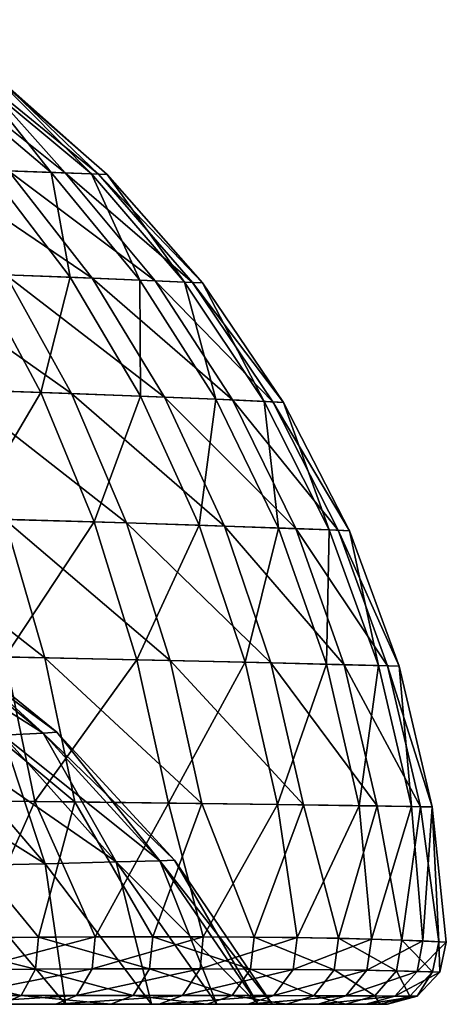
# Model space of a CAD drawing. Header units: inches. Extents: x -240 to 240, y 0 to 167.
# Tile 16 of 16: x 167 to 240, y 0 to 167. Entities that reach past the tile are written whole.
import ezdxf

# ---------------------------------------------------------------- set-up
doc = ezdxf.new("R2010")
doc.units = ezdxf.units.IN
doc.header["$MEASUREMENT"] = 0
doc.layers.add('Layer 1', color=7, linetype='Continuous')

# ---------------------------------------------------------------- blocks, each defined once
blk = doc.blocks.new('Planet ovale piccolo sospeso')
at = {"color": 9, "true_color": 0xc0c0c0}
mesh = blk.add_polyface(dxfattribs=at)
corners = [(179.48, 123.17, 55.14), (152, 141.74, 65.23), (165.26, 141.35, 48.94), (190.15, 122.72, 35.75), (174.86, 141.03, 31.93), (154.77, 157.08, 33.84), (160.54, 157.07, 20.4), (180.52, 140.82, 14.66), (163.52, 157.07, 6.14), (182.03, 140.77, -2.39), (163.23, 157.07, -8.35), (172.53, 141.11, -36.79), (179.33, 140.87, -19.55), (159.78, 157.07, -22.48), (161.86, 141.45, -53.65), (153.58, 157.08, -35.8), (175.71, 123.32, -60.54), (147.63, 141.86, -69.66), (159.98, 123.91, -79), (159.7, 159.69, -14.92), (153.1, 159.68, -32.16), (161.4, 159.69, 3.16), (157.91, 159.68, 21.11), (158.16, 162.96, 15.51), (152.17, 162.93, 31.26), (160.25, 162.97, 2.09), (158.91, 162.96, -12.26), (154.25, 162.94, -27.02), (156.2, 165.86, -16.51), (155.27, 167, 0.75), (158.45, 165.86, 0.87), (155.69, 165.86, 18.28), (153.07, 167, -15.75)]
mesh.append_faces([[corners[k] for k in face] for face in [(0, 1, 2), (3, 2, 4), (5, 4, 2), (4, 5, 6), (6, 7, 4), (7, 6, 8), (8, 9, 7), (9, 8, 10), (11, 12, 13), (10, 12, 9), (12, 10, 13), (14, 11, 15), (15, 11, 13), (14, 16, 11), (17, 18, 14), (13, 19, 20), (19, 13, 10), (19, 10, 21), (22, 23, 21), (8, 22, 21), (22, 6, 5), (8, 6, 22), (23, 22, 24), (25, 21, 23), (25, 26, 19), (8, 21, 10), (19, 21, 25), (19, 26, 27), (26, 25, 28), (28, 27, 26), (29, 30, 31), (30, 28, 25), (23, 31, 30), (32, 28, 30), (30, 25, 23)]], dxfattribs={"color": 9})
mesh = blk.add_polyface(dxfattribs=at)
corners = [(175.95, 103.58, 81.64), (185.28, 81.65, 88.37), (156.33, 104.26, 101.21), (150.16, 104.46, -106.44), (133.22, 83.05, -133.54), (158.15, 82.43, -115.13), (179.82, 81.81, -94.52), (170.76, 103.77, -87.34), (159.98, 123.91, -79), (147.63, 141.86, -69.66), (140.81, 124.56, -96.12), (187.69, 103.14, -66.8), (175.71, 123.32, -60.54), (179.33, 140.87, -19.55), (187.56, 122.84, -41.27), (195.14, 122.5, -21.78), (201.9, 81.11, 65.87), (174.86, 141.03, 31.93), (196.47, 122.43, 16.3), (190.15, 122.72, 35.75), (164.65, 82.25, 109.49), (179.48, 123.17, 55.14), (165.26, 141.35, 48.94), (164.81, 123.74, 73.88), (191.75, 102.98, 60.81), (146.56, 124.37, 91.44), (140.57, 82.88, 128.58), (125.96, 115.98, 115.11), (171.41, 58.78, 116.14), (192.69, 58.33, 93.99), (135.45, 142.19, 80.37), (152, 141.74, 65.23), (180.52, 140.82, 14.66), (182.03, 140.77, -2.39), (198.16, 122.35, -2.65), (172.53, 141.11, -36.79), (161.86, 141.45, -53.65), (164.7, 58.91, -122.04), (138.92, 59.38, -141.25)]
mesh.append_faces([[corners[k] for k in face] for face in [(0, 1, 2), (3, 4, 5), (6, 7, 5), (8, 9, 10), (8, 3, 7), (11, 12, 7), (13, 14, 15), (1, 0, 16), (17, 18, 19), (1, 20, 2), (19, 21, 22), (23, 24, 0), (2, 25, 0), (20, 26, 2), (27, 25, 2), (28, 26, 20), (29, 20, 1), (23, 0, 25), (30, 23, 25), (21, 24, 23), (31, 21, 23), (32, 18, 17), (33, 34, 32), (13, 15, 33), (35, 12, 14), (14, 12, 11), (35, 14, 13), (36, 8, 12), (6, 11, 7), (12, 8, 7), (6, 5, 37), (5, 7, 3), (3, 8, 10), (4, 38, 5)]], dxfattribs={"color": 9})
mesh = blk.add_polyface(dxfattribs=at)
corners = [(187.69, 103.14, -66.8), (179.82, 81.81, -94.52), (197.63, 81.25, -72.34), (211.06, 80.78, -49.25), (200.46, 102.62, -45.44), (208.65, 102.26, -23.92), (195.14, 122.5, -21.78), (187.56, 122.84, -41.27), (219.67, 80.46, -25.95), (223.11, 80.32, -3.15), (211.93, 102.1, -2.9), (221.18, 80.4, 19.41), (210.09, 102.19, 17.89), (203.26, 102.5, 39.34), (214, 80.68, 42.64), (198.16, 122.35, -2.65), (182.03, 140.77, -2.39), (201.9, 81.11, 65.87), (191.75, 102.98, 60.81), (196.47, 122.43, 16.3), (180.52, 140.82, 14.66), (185.28, 81.65, 88.37), (209.79, 57.92, 70.26), (175.95, 103.58, 81.64), (222.22, 57.6, 45.65), (190.15, 122.72, 35.75), (179.48, 123.17, 55.14), (229.57, 57.39, 20.86), (231.55, 57.33, -3.39), (228.03, 57.44, -27.86), (219.2, 57.68, -52.67), (205.4, 58.03, -77.1), (187.06, 58.45, -100.45)]
mesh.append_faces([[corners[k] for k in face] for face in [(0, 1, 2), (2, 3, 4), (4, 5, 6), (7, 0, 4), (8, 9, 10), (5, 3, 8), (11, 12, 9), (13, 11, 14), (6, 15, 16), (14, 17, 18), (19, 20, 15), (21, 17, 22), (23, 18, 17), (17, 14, 24), (18, 13, 14), (25, 13, 26), (26, 13, 18), (11, 27, 14), (13, 12, 11), (19, 12, 25), (25, 12, 13), (28, 11, 9), (12, 10, 9), (15, 10, 19), (19, 10, 12), (29, 9, 8), (10, 5, 8), (6, 5, 15), (15, 5, 10), (30, 8, 3), (5, 4, 3), (7, 4, 6), (31, 3, 2), (4, 0, 2), (1, 32, 2)]], dxfattribs={"color": 9})
mesh = blk.add_polyface(dxfattribs=at)
corners = [(190.95, 24.34, 22.45), (173.5, 46.14), (171.16, 46.01, 19.77), (148.48, 64.54, 17.02), (150.56, 64.69), (164.3, 45.67, 39.71), (183.54, 24.14, 44.75), (142.39, 64.12, 34.37), (171.5, 23.83, 66.27), (153.22, 45.16, 59.19), (155.2, 23.46, 86.41), (170.35, 11.37, 132.16), (148.94, 11.18, 147.74), (151.26, 34.59, 141.3), (176.55, 34.32, 121.06), (189.74, 11.45, 114.3), (171.41, 58.78, 116.14), (146.53, 59.25, 136.09), (140.57, 82.88, 128.58), (164.65, 82.25, 109.49), (192.69, 58.33, 93.99), (169.74, 34.39, -127.06), (179.95, 11.43, -123.85), (192.4, 34.13, -105.03), (159.39, 11.29, -140.58), (143.51, 34.66, -146.52), (164.7, 58.91, -122.04), (187.06, 58.45, -100.45), (179.82, 81.81, -94.52), (158.15, 82.43, -115.13), (138.92, 59.38, -141.25), (171.5, 23.83, -66.27), (155.2, 23.46, -86.41), (138.3, 44.55, -77.61), (153.22, 45.16, -59.19), (183.54, 24.14, -44.75), (164.3, 45.67, -39.71), (142.39, 64.12, -34.37), (171.16, 46.01, -19.77), (148.48, 64.54, -17.02), (190.95, 24.34, -22.45), (193.46, 24.42)]
mesh.append_faces([[corners[k] for k in face] for face in [(0, 1, 2), (3, 2, 4), (2, 1, 4), (5, 6, 2), (5, 3, 7), (8, 6, 5), (5, 2, 3), (9, 8, 5), (10, 8, 9), (9, 5, 7), (11, 12, 13), (11, 14, 15), (14, 11, 13), (16, 14, 17), (17, 14, 13), (18, 16, 17), (19, 20, 16), (21, 22, 23), (22, 21, 24), (21, 25, 24), (26, 21, 27), (28, 26, 27), (26, 25, 21), (29, 30, 26), (31, 32, 33), (34, 35, 31), (34, 31, 33), (36, 35, 34), (37, 38, 36), (39, 38, 37), (35, 36, 40), (40, 36, 38), (1, 39, 4), (41, 38, 1), (1, 38, 39)]], dxfattribs={"color": 9})
mesh = blk.add_polyface(dxfattribs=at)
corners = [(173.5, 46.14), (190.95, 24.34, 22.45), (193.46, 24.42), (171.16, 46.01, 19.77), (183.54, 24.14, 44.75), (176.55, 34.32, 121.06), (198.09, 34.06, 98.4), (189.74, 11.45, 114.3), (228.03, 57.44, -27.86), (231.55, 57.33, -3.39), (223.11, 80.32, -3.15), (215.32, 33.83, 73.95), (206.93, 11.39, 93.97), (171.41, 58.78, 116.14), (192.69, 58.33, 93.99), (227.8, 33.64, 48.33), (221.25, 11.19, 71.3), (209.79, 57.92, 70.26), (185.28, 81.65, 88.37), (222.22, 57.6, 45.65), (201.9, 81.11, 65.87), (235.15, 33.52, 22.24), (229.57, 57.39, 20.86), (214, 80.68, 42.64), (237.12, 33.49, -3.64), (221.18, 80.4, 19.41), (233.61, 33.55, -29.64), (214.23, 11.31, -83.33), (224.77, 33.69, -55.66), (210.91, 33.89, -81.02), (219.2, 57.68, -52.67), (192.4, 34.13, -105.03), (198.31, 11.44, -104.84), (219.67, 80.46, -25.95), (205.4, 58.03, -77.1), (211.06, 80.78, -49.25), (187.06, 58.45, -100.45), (197.63, 81.25, -72.34), (169.74, 34.39, -127.06), (190.95, 24.34, -22.45), (171.16, 46.01, -19.77)]
mesh.append_faces([[corners[k] for k in face] for face in [(0, 1, 2), (3, 4, 1), (5, 6, 7), (8, 9, 10), (6, 11, 12), (6, 13, 14), (13, 6, 5), (11, 15, 16), (11, 14, 17), (14, 11, 6), (18, 17, 14), (15, 17, 19), (17, 15, 11), (20, 19, 17), (21, 19, 22), (19, 21, 15), (23, 22, 19), (24, 22, 9), (22, 24, 21), (25, 9, 22), (9, 8, 26), (9, 26, 24), (27, 28, 29), (30, 28, 8), (26, 8, 28), (31, 32, 29), (33, 30, 8), (29, 30, 34), (30, 29, 28), (35, 34, 30), (31, 34, 36), (34, 31, 29), (37, 36, 34), (36, 38, 31), (39, 40, 2)]], dxfattribs={"color": 9})
mesh = blk.add_polyface(dxfattribs=at)
corners = [(193.46, 24.42), (207.57, 0, 24.22), (210, 0), (190.95, 24.34, 22.45), (200.61, 0, 47.36), (183.54, 24.14, 44.75), (214.23, 11.31, -83.33), (226.86, 11.06, -59.7), (224.77, 33.69, -55.66), (189.74, 11.45, 114.3), (198.09, 34.06, 98.4), (206.93, 11.39, 93.97), (215.32, 33.83, 73.95), (221.25, 11.19, 71.3), (227.8, 33.64, 48.33), (231.97, 10.9, 46.48), (235.15, 33.52, 22.24), (238.26, 10.62, 20.2), (237.12, 33.49, -3.64), (239.54, 10.54, -7.07), (233.61, 33.55, -29.64), (235.57, 10.75, -34.03), (210.91, 33.89, -81.02), (198.31, 11.44, -104.84), (192.4, 34.13, -105.03), (179.95, 11.43, -123.85), (207.57, 0, -24.22), (200.61, 0, -47.36), (183.54, 24.14, -44.75), (190.95, 24.34, -22.45), (189.51, 0, -69), (171.5, 23.83, -66.27), (179.45, 6, -123.31), (226.05, 5.77, -59.34), (206.33, 5.98, 93.53), (238.46, 5.44, -7.02), (197.76, 6.01, -104.37), (213.57, 5.93, -82.91), (234.6, 5.57, -33.8), (237.21, 5.49, 20.05), (220.52, 5.85, 70.9), (231.07, 5.66, 46.18), (189.22, 6.01, 113.8), (170.35, 11.37, 132.16)]
mesh.append_faces([[corners[k] for k in face] for face in [(0, 1, 2), (1, 0, 3), (1, 3, 4), (4, 3, 5), (6, 7, 8), (9, 10, 11), (11, 12, 13), (13, 14, 15), (14, 16, 15), (15, 16, 17), (16, 18, 17), (17, 18, 19), (20, 21, 18), (18, 21, 19), (8, 7, 20), (20, 7, 21), (6, 22, 23), (23, 24, 25), (26, 27, 28), (29, 2, 26), (30, 31, 28), (2, 29, 0), (28, 27, 30), (28, 29, 26), (25, 32, 23), (21, 7, 33), (34, 9, 11), (35, 17, 19), (36, 6, 23), (37, 7, 6), (38, 19, 21), (39, 15, 17), (40, 11, 13), (41, 13, 15), (42, 43, 9)]], dxfattribs={"color": 9})
mesh = blk.add_polyface(dxfattribs=at)
corners = [(189.51, 0, 69), (183.54, 24.14, 44.75), (171.5, 23.83, 66.27), (174.97, 0, 88.53), (155.2, 23.46, 86.41), (135.11, 23.06, 104.59), (157.69, 0, 105.68), (182.61, 0, 107.43), (164.06, 0, 124.49), (174.97, 0, -88.53), (190.82, 0, -98.42), (173.28, 0, -116.56), (153.65, 0, -132.51), (157.69, 0, -105.68), (138.31, 0, 120.39), (143.56, 0, 139.4), (138.31, 0, -120.39), (135.11, 23.06, -104.59), (155.2, 23.46, -86.41), (171.5, 23.83, -66.27), (189.51, 0, -69), (170.35, 11.37, 132.16), (169.86, 5.97, 131.58), (148.94, 11.18, 147.74), (167.4, 1.49, 128.56), (186.41, 1.5, 111.1), (146.36, 1.46, 143.78), (148.47, 5.84, 147.05), (179.45, 6, -123.31), (158.93, 5.91, -139.94), (156.65, 1.48, -136.79), (159.39, 11.29, -140.58), (179.95, 11.43, -123.85), (136.88, 5.76, -154.05), (134.95, 1.44, -150.68), (176.82, 1.5, -120.44), (189.22, 6.01, 113.8)]
mesh.append_faces([[corners[k] for k in face] for face in [(0, 1, 2), (0, 2, 3), (4, 5, 6), (3, 2, 4), (3, 4, 6), (7, 6, 8), (9, 10, 11), (11, 12, 13), (8, 14, 15), (13, 12, 16), (9, 11, 13), (6, 7, 3), (14, 8, 6), (17, 18, 13), (18, 19, 9), (18, 9, 13), (19, 20, 9), (21, 22, 23), (24, 22, 25), (26, 27, 24), (8, 24, 7), (15, 26, 8), (28, 29, 30), (31, 29, 32), (29, 31, 33), (29, 34, 30), (35, 30, 12), (29, 28, 32), (11, 35, 12), (35, 28, 30), (24, 25, 7), (36, 22, 21), (26, 24, 8), (27, 23, 22), (27, 22, 24)]], dxfattribs={"color": 9})
mesh = blk.add_polyface(dxfattribs=at)
corners = [(200.61, 0, 47.36), (183.54, 24.14, 44.75), (189.51, 0, 69), (212.44, 0, 66.66), (200.61, 0, -47.36), (207.57, 0, -24.22), (225.91, 0, -31.64), (205.89, 0, -78.01), (217.8, 0, -55.69), (189.51, 0, -69), (190.82, 0, -98.42), (222.47, 0, 43.38), (207.57, 0, 24.22), (198.93, 0, 88.1), (174.97, 0, 88.53), (182.61, 0, 107.43), (174.97, 0, -88.53), (176.82, 1.5, -120.44), (173.28, 0, -116.56), (194.79, 1.5, -101.85), (203.19, 1.49, 91.22), (217.08, 1.46, 69.08), (186.41, 1.5, 111.1), (206.33, 5.98, 93.53), (220.52, 5.85, 70.9), (169.86, 5.97, 131.58), (189.22, 6.01, 113.8), (210.28, 1.48, -80.82), (197.76, 6.01, -104.37), (198.31, 11.44, -104.84), (179.45, 6, -123.31), (214.23, 11.31, -83.33), (213.57, 5.93, -82.91), (222.49, 1.44, -57.78), (206.93, 11.39, 93.97), (189.74, 11.45, 114.3)]
mesh.append_faces([[corners[k] for k in face] for face in [(0, 1, 2), (2, 3, 0), (4, 5, 6), (7, 4, 8), (9, 7, 10), (11, 12, 0), (3, 2, 13), (14, 15, 13), (9, 10, 16), (4, 7, 9), (0, 3, 11), (14, 13, 2), (17, 18, 19), (3, 20, 21), (20, 13, 22), (21, 23, 24), (22, 25, 26), (19, 10, 27), (28, 29, 30), (17, 28, 30), (10, 19, 18), (31, 28, 32), (19, 28, 17), (32, 28, 19), (32, 19, 27), (7, 27, 10), (33, 27, 7), (34, 24, 23), (13, 20, 3), (35, 23, 26), (20, 23, 21), (26, 23, 20), (26, 20, 22), (15, 22, 13)]], dxfattribs={"color": 9})
mesh = blk.add_polyface(dxfattribs=at)
corners = [(207.57, 0, -24.22), (210, 0), (229.55, 0, -6.45), (200.61, 0, -47.36), (225.91, 0, -31.64), (217.8, 0, -55.69), (228.35, 0, 18.8), (207.57, 0, 24.22), (222.47, 0, 43.38), (222.49, 1.44, -57.78), (205.89, 0, -78.01), (226.05, 5.77, -59.34), (210.28, 1.48, -80.82), (234.6, 1.36, -6.82), (230.83, 1.39, -32.88), (238.46, 5.44, -7.02), (234.6, 5.57, -33.8), (231.07, 5.66, 46.18), (231.97, 10.9, 46.48), (237.21, 5.49, 20.05), (233.38, 1.37, 19.5), (217.08, 1.46, 69.08), (227.39, 1.42, 44.94), (213.57, 5.93, -82.91), (226.86, 11.06, -59.7), (235.57, 10.75, -34.03), (239.54, 10.54, -7.07), (238.26, 10.62, 20.2), (221.25, 11.19, 71.3), (220.52, 5.85, 70.9), (212.44, 0, 66.66)]
mesh.append_faces([[corners[k] for k in face] for face in [(0, 1, 2), (3, 4, 5), (0, 2, 4), (1, 6, 2), (7, 8, 6), (7, 6, 1), (5, 9, 10), (11, 12, 9), (2, 13, 4), (14, 15, 16), (17, 18, 19), (20, 13, 2), (8, 21, 22), (8, 22, 6), (19, 13, 20), (12, 11, 23), (23, 11, 24), (16, 25, 11), (14, 9, 5), (9, 16, 11), (16, 9, 14), (4, 14, 5), (13, 14, 4), (16, 15, 26), (17, 19, 20), (13, 15, 14), (19, 15, 13), (15, 19, 27), (22, 20, 6), (2, 6, 20), (28, 17, 29), (22, 17, 20), (29, 17, 22), (30, 21, 8), (21, 29, 22)]], dxfattribs={"color": 9})

msp = doc.modelspace()

# ---------------------------------------------------------------- block references
at = {"layer": 'Layer 1'}
msp.add_blockref('Planet ovale piccolo sospeso', (0, 0), dxfattribs=at)

doc.saveas('drawing.dxf')
